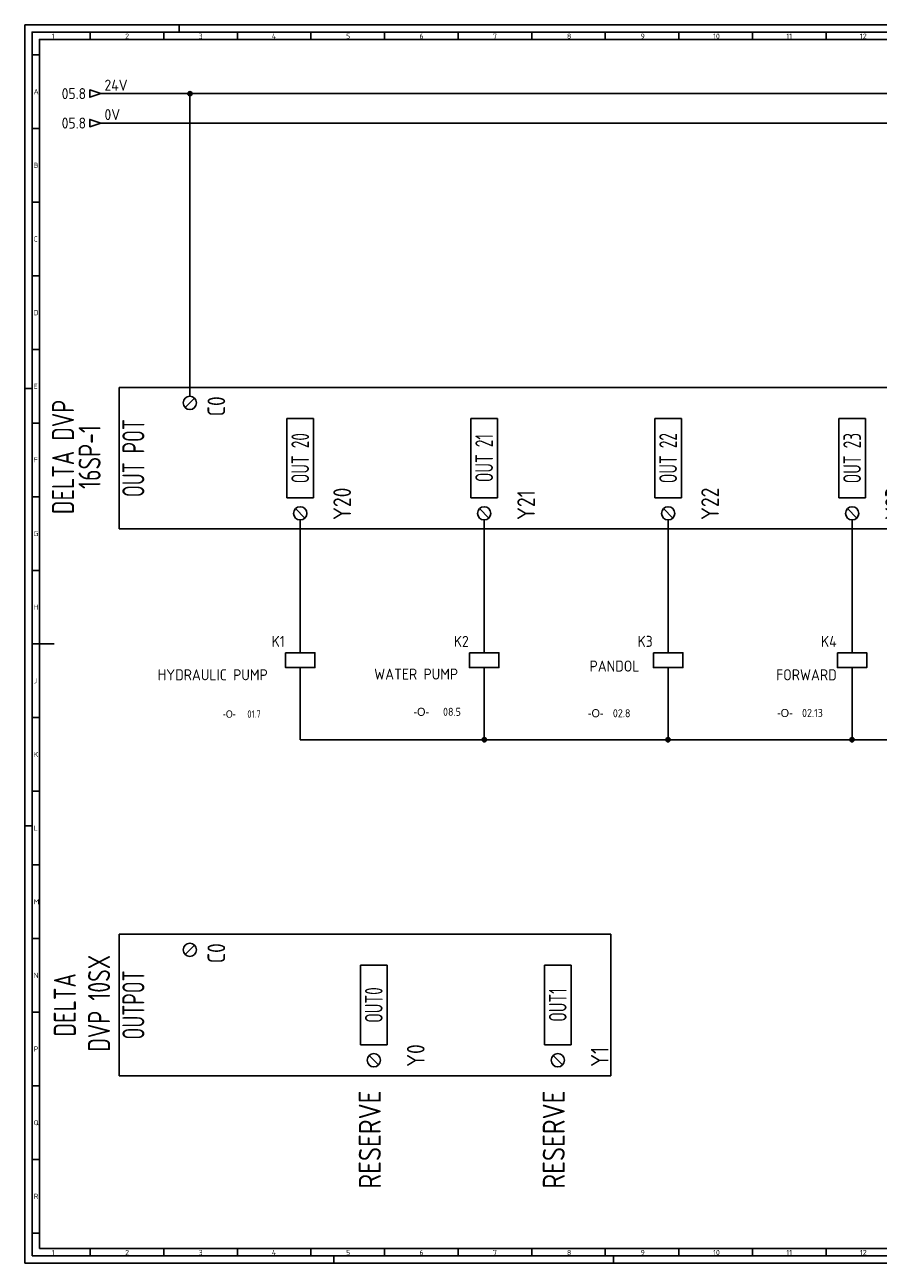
# Model space of a CAD drawing. Header units: millimetres. Extents: x 0 to 1189, y 5 to 846.
# Tile 1 of 3: x 0 to 580, y 5 to 846. Entities that reach past the tile are written whole.
import ezdxf
from ezdxf.enums import TextEntityAlignment as Align

# ---------------------------------------------------------------- set-up
doc = ezdxf.new("R2010")
doc.units = ezdxf.units.MM
doc.header["$LTSCALE"] = 12
for name, color, linetype in [('035', 5, 'Continuous'), ('07', 7, 'Continuous'), ('DESC', 1, 'Continuous'), ('MISC', 2, 'Continuous'), ('RED_2.5mm^2', 1, 'Continuous'), ('SYMS', 7, 'Continuous'), ('TAGS', 51, 'Continuous'), ('TERMS', 4, 'Continuous'), ('WIREREF_DEST', 61, 'Continuous'), ('XREF', 7, 'Continuous')]:
    doc.layers.add(name, color=color, linetype=linetype)
doc.styles.add('ISO Proportional', font='isocp.shx')
doc.styles.add('WD_IEC', font='ISOCP2.shx', dxfattribs={"width": 0.9, "height": 4})

# ---------------------------------------------------------------- blocks, each defined once
blk = doc.blocks.new('IEC_border_a0')
at = {"layer": '035', "color": 0}
for p, q in [((0, 841), (0, 0)), ((1189, 841), (0, 841)), ((44.5, 836), (44.5, 831)), ((94.5, 836), (94.5, 831)), ((105, 841), (105, 836)), ((144.5, 836), (144.5, 831)), ((194.5, 836), (194.5, 831)), ((244.5, 836), (244.5, 831)), ((294.5, 836), (294.5, 831)), ((344.5, 836), (344.5, 831)), ((394.5, 836), (394.5, 831)), ((444.5, 836), (444.5, 831)), ((494.5, 836), (494.5, 831)), ((544.5, 836), (544.5, 831)), ((9.98, 820.54), (5, 820.54)), ((9.98, 770.54), (5, 770.54)), ((9.98, 720.54), (5, 720.54)), ((9.98, 670.54), (5, 670.54)), ((9.98, 620.54), (5, 620.54)), ((0, 594), (5, 594)), ((10, 570.5), (5.02, 570.5)), ((10, 520.5), (5, 520.5)), ((10, 470.5), (5.02, 470.5)), ((10, 420.5), (5.02, 420.5)), ((10, 370.5), (5.02, 370.5)), ((10, 320.5), (5.02, 320.5)), ((0, 297), (5, 297)), ((10.02, 270.46), (5.03, 270.46)), ((10.02, 220.46), (5.03, 220.46)), ((10.02, 170.46), (5.03, 170.46)), ((10.02, 120.46), (5.03, 120.46)), ((10.02, 70.46), (5.03, 70.46)), ((10.03, 20.42), (5.05, 20.42)), ((44.5, 10), (44.5, 5)), ((94.5, 10), (94.5, 5)), ((144.5, 10), (144.5, 5)), ((194.5, 10), (194.5, 5)), ((244.5, 10), (244.5, 5)), ((294.5, 10), (294.5, 5)), ((344.5, 10), (344.5, 5)), ((394.5, 10), (394.5, 5)), ((444.5, 10), (444.5, 5)), ((494.5, 10), (494.5, 5)), ((544.5, 10), (544.5, 5)), ((0, 0), (1189, 0)), ((210, 0), (210, 5)), ((400, 0), (400, 5))]:
    blk.add_line(p, q, dxfattribs=at)
blk.add_lwpolyline([(10, 10), (1179, 10), (1179, 831), (10, 831)], close=True, dxfattribs=at)
at = {"layer": '07', "color": 0}
blk.add_line((10, 420.5), (20, 420.5), dxfattribs=at)
blk.add_lwpolyline([(5, 5), (1184, 5), (1184, 836), (5, 836)], close=True, dxfattribs=at)
at = {"layer": '035', "color": 0, "style": 'ISO Proportional'}
for s, p in [('1', (18.31, 831.5)), ('2', (68.23, 831.5)), ('3', (118.18, 831.5)), ('4', (167.88, 831.5)), ('5', (218.34, 831.5)), ('6', (268.19, 831.5)), ('7', (318.17, 831.5)), ('8', (368.42, 831.5)), ('9', (418.46, 831.5)), ('10', (467.72, 831.5)), ('11', (517.49, 831.5)), ('12', (567.49, 831.5)), ('A', (6, 793.79)), ('B', (6, 743.79)), ('C', (6, 693.79)), ('D', (6, 643.79)), ('E', (6.02, 593.75)), ('F', (6.02, 543.75)), ('G', (6.02, 493.75)), ('H', (6.02, 443.75)), ('J', (6.02, 393.75)), ('K', (6.02, 343.75)), ('L', (6.03, 293.72)), ('M', (6.03, 243.72)), ('N', (6.03, 193.72)), ('P', (6.03, 143.72)), ('Q', (6.03, 93.72)), ('R', (6.05, 43.68)), ('1', (18.31, 5.5)), ('2', (68.23, 5.5)), ('3', (118.18, 5.5)), ('4', (167.88, 5.5)), ('5', (218.34, 5.5)), ('6', (268.19, 5.5)), ('7', (318.17, 5.5)), ('8', (368.42, 5.5)), ('9', (418.46, 5.5)), ('10', (467.72, 5.5)), ('11', (517.49, 5.5)), ('12', (567.49, 5.5))]:
    blk.add_text(s, height=3.5, dxfattribs=at).set_placement(p)
blk = doc.blocks.new('PLCIO_2F11')
at = {"layer": 'SYMS'}
for p, q in [((-48, 48), (-48, -48)), ((1007.91, 48), (-48, 48)), ((1007.91, -48), (1007.91, 48)), ((-3.18, 34.32), (3.18, 40.68)), ((66, -27), (66, 27)), ((66, 27), (84, 27)), ((84, 27), (84, -27)), ((191, -27), (191, 27)), ((191, 27), (209, 27)), ((209, 27), (209, -27)), ((316, -27), (316, 27)), ((316, 27), (334, 27)), ((334, 27), (334, -27)), ((441, -27), (441, 27)), ((441, 27), (459, 27)), ((459, 27), (459, -27)), ((566, -27), (566, 27)), ((566, 27), (584, 27)), ((584, 27), (584, -27)), ((691, -27), (691, 27)), ((691, 27), (709, 27)), ((709, 27), (709, -27)), ((816, -27), (816, 27)), ((816, 27), (834, 27)), ((834, 27), (834, -27)), ((941, -27), (941, 27)), ((941, 27), (959, 27)), ((959, 27), (959, -27)), ((84, -27), (66, -27)), ((209, -27), (191, -27)), ((334, -27), (316, -27)), ((459, -27), (441, -27)), ((584, -27), (566, -27)), ((709, -27), (691, -27)), ((834, -27), (816, -27)), ((959, -27), (941, -27)), ((71.82, -34.32), (78.18, -40.68)), ((196.82, -34.32), (203.18, -40.68)), ((321.82, -34.32), (328.18, -40.68)), ((446.82, -34.32), (453.18, -40.68)), ((571.82, -34.32), (578.18, -40.68)), ((696.82, -34.32), (703.18, -40.68)), ((821.82, -34.32), (828.18, -40.68)), ((946.82, -34.32), (953.18, -40.68)), ((-48, -48), (1007.91, -48))]:
    blk.add_line(p, q, dxfattribs=at)
for centre in [(0, 37.5), (75, -37.5), (200, -37.5), (325, -37.5), (450, -37.5), (575, -37.5), (700, -37.5), (825, -37.5), (950, -37.5)]:
    blk.add_circle(centre, 4.5, dxfattribs=at)
at = {"layer": 'SYMS', "style": 'WD_IEC', "width": 0.9}
for tag, p in [('TERMDESC01', (6, 60)), ('TERM02', (97.5, -42)), ('TERM03', (222.5, -42)), ('TERM04', (347.5, -42)), ('TERM05', (472.5, -42)), ('TERM06', (597.5, -42)), ('TERM07', (722.5, -42)), ('TERM08', (847.5, -42)), ('TERM09', (972.5, -42))]:
    blk.add_attdef(tag, text='', height=12, rotation=90, dxfattribs=at).set_placement(p, align=Align.TOP_LEFT)
for tag, p in [('DESCB02', (84, 66)), ('DESCC02', (102, 66)), ('DESCD02', (120, 66)), ('DESCB03', (209, 66)), ('DESCC03', (227, 66)), ('DESCD03', (245, 66)), ('DESCA04', (316, 66)), ('DESCB04', (334, 66)), ('DESCC04', (352, 66)), ('DESCD04', (370, 66)), ('DESCB05', (459, 66)), ('DESCC05', (477, 66)), ('DESCD05', (495, 66)), ('DESCA06', (566, 66)), ('DESCB06', (584, 66)), ('DESCC06', (602, 66)), ('DESCD06', (620, 66)), ('DESCA07', (691, 66)), ('DESCB07', (709, 66)), ('DESCC07', (727, 66)), ('DESCD07', (745, 66)), ('DESCA08', (816, 66)), ('DESCB08', (834, 66)), ('DESCC08', (852, 66)), ('DESCD08', (870, 66)), ('DESCB09', (959, 66)), ('DESCC09', (977, 66)), ('DESCD09', (995, 66)), ('DESCA02', (66, 66)), ('DESCE02', (138, 66)), ('DESCA03', (191, 66)), ('DESCE03', (263, 66)), ('DESCE04', (388, 66)), ('DESCA05', (441, 66)), ('DESCE05', (513, 66)), ('DESCE06', (638, 66)), ('DESCE07', (763, 66)), ('DESCE08', (888, 66)), ('DESCA09', (941, 66)), ('DESCE09', (1013, 66))]:
    blk.add_attdef(tag, p, '', height=15, rotation=90, dxfattribs=at)
at = {"layer": 'SYMS', "style": 'WD_IEC', "width": 0.9, "flags": 1}
for tag, p in [('X2TERM01', (0, 42)), ('X8TERM02', (75, -42)), ('X8TERM03', (200, -42)), ('X8TERM04', (325, -42)), ('X8TERM05', (450, -42)), ('X8TERM06', (575, -42)), ('X8TERM07', (700, -42)), ('X8TERM08', (825, -42)), ('X8TERM09', (950, -42))]:
    blk.add_attdef(tag, text='', height=1.92, rotation=90, dxfattribs=at).set_placement(p, align=Align.RIGHT)
at = {"layer": 'SYMS', "style": 'WD_IEC', "width": 0.9}
for tag, p in [('TERM01', (12, 42)), ('TERMDESC02', (81, -60)), ('TERMDESC03', (206, -60)), ('TERMDESC04', (331, -60)), ('TERMDESC05', (456, -60)), ('TERMDESC06', (581, -60)), ('TERMDESC07', (706, -60)), ('TERMDESC08', (831, -60)), ('TERMDESC09', (956, -60))]:
    blk.add_attdef(tag, text='', height=12, rotation=90, dxfattribs=at).set_placement(p, align=Align.TOP_RIGHT)
at = {"layer": 'SYMS', "style": 'WD_IEC'}
for tag, width, p in [('INST', 0.8, (-159, 0)), ('LINE1', 0.9, (-87, 0)), ('LINE2', 0.9, (-69, 0)), ('DESC', 0.9, (-50.84, 0)), ('LOC', 0.8, (-141, 0)), ('MFG', 0.8, (-123, 0)), ('CAT', 0.8, (-105, 0)), ('TAG', 0.7, (-30.87, 0))]:
    blk.add_attdef(tag, text='', height=15, rotation=90, dxfattribs=dict(at, width=width)).set_placement(p, align=Align.CENTER)
at = {"layer": 'SYMS', "style": 'WD_IEC', "width": 0.7}
for tag, p in [('TAGA02', (75, 0)), ('TAGA03', (200, 0)), ('TAGA04', (325, 0)), ('TAGA05', (450, 0)), ('TAGA06', (575, 0)), ('TAGA07', (700, 0)), ('TAGA08', (825, 0)), ('TAGA09', (950, 0))]:
    blk.add_attdef(tag, text='', height=12, rotation=90, dxfattribs=at).set_placement(p, align=Align.MIDDLE_CENTER)
at = {"layer": 'SYMS', "linetype": 'Continuous', "style": 'WD_IEC', "width": 0.9, "flags": 9}
blk.add_attdef('ASSYCODE', text='', height=1.92, rotation=90, dxfattribs=at).set_placement((-102.85, -22.08), align=Align.CENTER)
blk = doc.blocks.new('VCR1')
for p, q in [((0, 2.5), (0, 7.5)), ((0, -2.5), (0, -7.5))]:
    blk.add_line(p, q)
blk.add_lwpolyline([(-5, 2.5), (-5, -2.5), (5, -2.5), (5, 2.5)], close=True)
at = {"style": 'WD_IEC'}
for tag, p in [('INST', (-5.25, 11.5)), ('LOC', (-5.25, 8)), ('TAG1', (-5.25, 4.5)), ('DESC1', (-5.25, -6.85)), ('DESC2', (-5.25, -10.35)), ('DESC3', (-5.25, -13.85))]:
    blk.add_attdef(tag, text='', height=2.5, dxfattribs=at).set_placement(p, align=Align.RIGHT)
blk.add_attdef('TERM01', text='', height=2, rotation=90, dxfattribs=at).set_placement((-1, 7.5), align=Align.RIGHT)
at = {"style": 'WD_IEC', "flags": 1}
for tag, p, height in [('X2TERM01', (0, 7.5), 0.32), ('X4LINK', (-5, 0), 0.32), ('X1LINK', (5, 0), 0.32), ('ASSYCODE', (1, -4), 1), ('X8TERM02', (0, -7.5), 0.32), ('CATDESC', (1, -7), 1), ('FAMILY', (1, -5.5), 1)]:
    blk.add_attdef(tag, p, '', height=height, dxfattribs=at)
at = {"style": 'WD_IEC', "flags": 9}
for tag, p in [('MFG', (-6, 1)), ('CAT', (-6, -1.5))]:
    blk.add_attdef(tag, text='', height=1.5, dxfattribs=at).set_placement(p, align=Align.RIGHT)
at = {"style": 'WD_IEC'}
blk.add_attdef('TERM02', (-1, -7.5), '', height=2, rotation=90, dxfattribs=at)
at = {"lineweight": 9, "style": 'WD_IEC'}
for tag, p in [('NO', (-5.5, -16.5)), ('NC', (-5.5, -20))]:
    blk.add_attdef(tag, text='', height=2.5, dxfattribs=at).set_placement(p, align=Align.TOP_RIGHT)
for tag, p in [('XREFNO', (-4, -16.5)), ('XREFNC', (-4, -20))]:
    blk.add_attdef(tag, text='', height=2.5, dxfattribs=at).set_placement(p, align=Align.TOP_LEFT)
blk = doc.blocks.new('WDDOT')
for radius in [0.72, 0.449, 0.223]:
    blk.add_circle((0, 0), radius)
blk = doc.blocks.new('HA1D3')
blk.add_lwpolyline([(0, 0), (-3.75, -1.25), (-3.75, 1.25)], close=True)
at = {"style": 'WD_IEC'}
blk.add_attdef('XREF', text='', height=2.5, dxfattribs=at).set_placement((-5, 0), align=Align.MIDDLE_RIGHT)
at = {"style": 'WD_IEC', "flags": 1}
blk.add_attdef('SIGCODE', text='', height=1, dxfattribs=at).set_placement((-2.5, 1.8), align=Align.RIGHT)
at = {"style": 'WD_IEC'}
for tag, p, height, flags in [('X1TERM01', (0, 0), 0.32, 1), ('WIRENO', (1.25, 1), 2.5, 8)]:
    blk.add_attdef(tag, p, '', height=height, dxfattribs=dict(at, flags=flags))
blk.add_attdef('DESC1', text='', height=2.5, dxfattribs=at).set_placement((1.25, -1), align=Align.TOP_LEFT)
blk = doc.blocks.new('PLCIO_22FA')
blk.add_line((286, 48), (286, -48))
at = {"layer": 'SYMS'}
for p, q in [((-48, 48), (-48, -48)), ((286, 48), (-48, 48)), ((-3.18, 34.32), (3.18, 40.68)), ((116, -27), (116, 27)), ((116, 27), (134, 27)), ((134, 27), (134, -27)), ((241, -27), (241, 27)), ((241, 27), (259, 27)), ((259, 27), (259, -27)), ((134, -27), (116, -27)), ((259, -27), (241, -27)), ((121.82, -34.32), (128.18, -40.68)), ((246.82, -34.32), (253.18, -40.68)), ((-48, -48), (286, -48))]:
    blk.add_line(p, q, dxfattribs=at)
for centre in [(0, 37.5), (125, -37.5), (250, -37.5)]:
    blk.add_circle(centre, 4.5, dxfattribs=at)
at = {"layer": 'SYMS', "style": 'WD_IEC', "width": 0.9}
for tag, p in [('TERMDESC01', (6, 60)), ('TERM02', (147.5, -42)), ('TERM03', (272.5, -42))]:
    blk.add_attdef(tag, text='', height=12, rotation=90, dxfattribs=at).set_placement(p, align=Align.TOP_LEFT)
for tag, p in [('DESCB02', (134, 66)), ('DESCC02', (152, 66)), ('DESCD02', (170, 66)), ('DESCB03', (259, 66)), ('DESCC03', (277, 66)), ('DESCD03', (295, 66)), ('DESCA02', (116, 66)), ('DESCE02', (188, 66)), ('DESCA03', (241, 66)), ('DESCE03', (313, 66))]:
    blk.add_attdef(tag, p, '', height=15, rotation=90, dxfattribs=at)
at = {"layer": 'SYMS', "style": 'WD_IEC', "width": 0.9, "flags": 1}
for tag, p in [('X2TERM01', (0, 42)), ('X8TERM02', (125, -42)), ('X8TERM03', (250, -42))]:
    blk.add_attdef(tag, text='', height=1.92, rotation=90, dxfattribs=at).set_placement(p, align=Align.RIGHT)
at = {"layer": 'SYMS', "style": 'WD_IEC', "width": 0.9}
for tag, p in [('TERM01', (12, 42)), ('TERMDESC02', (131, -60)), ('TERMDESC03', (256, -60))]:
    blk.add_attdef(tag, text='', height=12, rotation=90, dxfattribs=at).set_placement(p, align=Align.TOP_RIGHT)
at = {"layer": 'SYMS', "style": 'WD_IEC'}
for tag, width, p in [('INST', 0.8, (-159, 0)), ('LINE1', 0.9, (-87, 0)), ('LINE2', 0.9, (-69, 0)), ('DESC', 0.9, (-50.84, 0)), ('LOC', 0.8, (-141, 0)), ('MFG', 0.8, (-123, 0)), ('CAT', 0.8, (-105, 0)), ('TAG', 0.7, (-30.87, 0))]:
    blk.add_attdef(tag, text='', height=15, rotation=90, dxfattribs=dict(at, width=width)).set_placement(p, align=Align.CENTER)
at = {"layer": 'SYMS', "style": 'WD_IEC', "width": 0.7}
for tag, p in [('TAGA02', (125, 0)), ('TAGA03', (250, 0))]:
    blk.add_attdef(tag, text='', height=12, rotation=90, dxfattribs=at).set_placement(p, align=Align.MIDDLE_CENTER)
at = {"layer": 'SYMS', "linetype": 'Continuous', "style": 'WD_IEC', "width": 0.9, "flags": 9}
blk.add_attdef('ASSYCODE', text='', height=1.92, rotation=90, dxfattribs=at).set_placement((-102.85, -22.08), align=Align.CENTER)

msp = doc.modelspace()

# ---------------------------------------------------------------- linework, layer by layer
at = {"layer": 'RED_2.5mm^2', "color": 0}
for p, q in [((51.67, 799.18), (1148.38, 799.18)), ((112.19, 593.66), (112.19, 799.18)), ((51.67, 779.18), (1133.37, 779.18)), ((187.19, 509.66), (187.19, 429.47)), ((312.19, 509.66), (312.19, 429.47)), ((437.19, 509.66), (437.19, 429.47)), ((562.19, 509.66), (562.19, 429.47)), ((187.19, 399.47), (187.19, 360.42)), ((312.19, 399.47), (312.19, 360.42)), ((437.19, 399.47), (437.19, 360.42)), ((562.19, 399.47), (562.19, 360.42)), ((187.19, 360.42), (1062.19, 360.42))]:
    msp.add_line(p, q, dxfattribs=at)

# ---------------------------------------------------------------- block references
msp.add_blockref('IEC_border_a0', (0, 4.94))
at = {"layer": 'SYMS'}
ref = msp.add_blockref('HA1D3', (51.67, 799.18), dxfattribs=dict(at, xscale=2, yscale=2, zscale=2))
ref.add_attrib('XREF', '05.8', dxfattribs={"layer": 'XREF', "height": 7.5, "style": 'WD_IEC'}).set_placement((41.67, 799.18), align=Align.MIDDLE_RIGHT)
ref.add_attrib('WIRENO', '24V', (54.17, 801.18), dxfattribs={"layer": 'WIREREF_DEST', "height": 7.5, "style": 'WD_IEC', "flags": 8})
at = {"layer": 'SYMS', "xscale": 2, "yscale": 2, "zscale": 2}
msp.add_blockref('WDDOT', (112.19, 799.18), dxfattribs=at)
at = {"layer": 'SYMS'}
ref = msp.add_blockref('HA1D3', (51.67, 779.18), dxfattribs=dict(at, xscale=2, yscale=2, zscale=2))
ref.add_attrib('XREF', '05.8', dxfattribs={"layer": 'XREF', "height": 7.5, "style": 'WD_IEC'}).set_placement((41.67, 779.18), align=Align.MIDDLE_RIGHT)
ref.add_attrib('WIRENO', '0V', (54.17, 781.18), dxfattribs={"layer": 'WIREREF_DEST', "height": 7.5, "style": 'WD_IEC', "flags": 8})
at = {"layer": 'SYMS', "color": 0}
ref = msp.add_blockref('PLCIO_2F11', (112.19, 551.66), dxfattribs=at)
ref.add_attrib('TERM01', 'C0', dxfattribs={"layer": 'TERMS', "height": 12, "rotation": 90, "style": 'WD_IEC', "width": 0.9}).set_placement((124.19, 593.66), align=Align.TOP_RIGHT)
ref.add_attrib('TAG', 'OUT POT', dxfattribs={"layer": 'TAGS', "height": 15, "rotation": 90, "style": 'WD_IEC', "width": 0.7}).set_placement((81.32, 551.66), align=Align.CENTER)
ref.add_attrib('CAT', '16SP-1', dxfattribs={"layer": 'MISC', "height": 15, "rotation": 90, "style": 'WD_IEC', "width": 0.8}).set_placement((51.54, 552.43), align=Align.CENTER)
ref.add_attrib('MFG', 'DELTA DVP', dxfattribs={"layer": 'MISC', "height": 15, "rotation": 90, "style": 'WD_IEC', "width": 0.8}).set_placement((33.54, 552.43), align=Align.CENTER)
ref.add_attrib('TERM02', 'Y20', dxfattribs={"layer": 'TERMS', "height": 12, "rotation": 90, "style": 'WD_IEC', "width": 0.9}).set_placement((209.69, 509.66), align=Align.TOP_LEFT)
ref.add_attrib('TAGA02', 'OUT 20', dxfattribs={"layer": 'TAGS', "height": 12, "rotation": 90, "style": 'WD_IEC', "width": 0.7}).set_placement((187.19, 551.66), align=Align.MIDDLE_CENTER)
ref.add_attrib('TERM03', 'Y21', dxfattribs={"layer": 'TERMS', "height": 12, "rotation": 90, "style": 'WD_IEC', "width": 0.9}).set_placement((334.69, 509.66), align=Align.TOP_LEFT)
ref.add_attrib('TAGA03', 'OUT 21', dxfattribs={"layer": 'TAGS', "height": 12, "rotation": 90, "style": 'WD_IEC', "width": 0.7}).set_placement((312.19, 551.66), align=Align.MIDDLE_CENTER)
ref.add_attrib('TERM04', 'Y22', dxfattribs={"layer": 'TERMS', "height": 12, "rotation": 90, "style": 'WD_IEC', "width": 0.9}).set_placement((459.69, 509.66), align=Align.TOP_LEFT)
ref.add_attrib('TAGA04', 'OUT 22', dxfattribs={"layer": 'TAGS', "height": 12, "rotation": 90, "style": 'WD_IEC', "width": 0.7}).set_placement((437.19, 551.66), align=Align.MIDDLE_CENTER)
ref.add_attrib('TERM05', 'Y23', dxfattribs={"layer": 'TERMS', "height": 12, "rotation": 90, "style": 'WD_IEC', "width": 0.9}).set_placement((584.69, 509.66), align=Align.TOP_LEFT)
ref.add_attrib('TAGA05', 'OUT 23', dxfattribs={"layer": 'TAGS', "height": 12, "rotation": 90, "style": 'WD_IEC', "width": 0.7}).set_placement((562.19, 551.66), align=Align.MIDDLE_CENTER)
ref.add_attrib('TERM06', 'Y24', dxfattribs={"layer": 'TERMS', "height": 12, "rotation": 90, "style": 'WD_IEC', "width": 0.9}).set_placement((709.69, 509.66), align=Align.TOP_LEFT)
ref.add_attrib('TAGA06', 'OUT 24', dxfattribs={"layer": 'TAGS', "height": 12, "rotation": 90, "style": 'WD_IEC', "width": 0.7}).set_placement((687.19, 551.66), align=Align.MIDDLE_CENTER)
ref.add_attrib('TERM07', 'Y25', dxfattribs={"layer": 'TERMS', "height": 12, "rotation": 90, "style": 'WD_IEC', "width": 0.9}).set_placement((834.69, 509.66), align=Align.TOP_LEFT)
ref.add_attrib('TAGA07', 'OUT 25', dxfattribs={"layer": 'TAGS', "height": 12, "rotation": 90, "style": 'WD_IEC', "width": 0.7}).set_placement((812.19, 551.66), align=Align.MIDDLE_CENTER)
ref.add_attrib('TERM08', 'Y26', dxfattribs={"layer": 'TERMS', "height": 12, "rotation": 90, "style": 'WD_IEC', "width": 0.9}).set_placement((959.69, 509.66), align=Align.TOP_LEFT)
ref.add_attrib('TAGA08', 'OUT 26', dxfattribs={"layer": 'TAGS', "height": 12, "rotation": 90, "style": 'WD_IEC', "width": 0.7}).set_placement((937.19, 551.66), align=Align.MIDDLE_CENTER)
ref.add_attrib('TERM09', 'Y27', dxfattribs={"layer": 'TERMS', "height": 12, "rotation": 90, "style": 'WD_IEC', "width": 0.9}).set_placement((1084.69, 509.66), align=Align.TOP_LEFT)
ref.add_attrib('TAGA09', 'OUT 27', dxfattribs={"layer": 'TAGS', "height": 12, "rotation": 90, "style": 'WD_IEC', "width": 0.7}).set_placement((1062.19, 551.66), align=Align.MIDDLE_CENTER)
ref = msp.add_blockref('VCR1', (187.19, 414.47), dxfattribs=dict(at, xscale=2, yscale=2, zscale=2))
ref.add_attrib('DESC1', 'HYDRAULIC PUMP', dxfattribs={"layer": 'DESC', "height": 7.5, "style": 'WD_IEC'}).set_placement((165.11, 400.77), align=Align.RIGHT)
ref.add_attrib('TAG1', 'K1', dxfattribs={"layer": 'TAGS', "height": 7.5, "style": 'WD_IEC'}).set_placement((176.69, 423.47), align=Align.RIGHT)
ref = msp.add_blockref('VCR1', (312.19, 414.47), dxfattribs=dict(at, xscale=2, yscale=2, zscale=2))
ref.add_attrib('DESC1', 'WATER PUMP', dxfattribs={"layer": 'DESC', "height": 7.5, "style": 'WD_IEC'}).set_placement((294.45, 401.26), align=Align.RIGHT)
ref.add_attrib('TAG1', 'K2', dxfattribs={"layer": 'TAGS', "height": 7.5, "style": 'WD_IEC'}).set_placement((301.69, 423.47), align=Align.RIGHT)
ref = msp.add_blockref('VCR1', (437.19, 414.47), dxfattribs=dict(at, xscale=2, yscale=2, zscale=2))
ref.add_attrib('DESC1', 'PANDOL', dxfattribs={"layer": 'DESC', "height": 7.5, "style": 'WD_IEC'}).set_placement((417.68, 406.69), align=Align.RIGHT)
ref.add_attrib('TAG1', 'K3', dxfattribs={"layer": 'TAGS', "height": 7.5, "style": 'WD_IEC'}).set_placement((426.69, 423.47), align=Align.RIGHT)
ref = msp.add_blockref('VCR1', (562.19, 414.47), dxfattribs=dict(at, xscale=2, yscale=2, zscale=2))
ref.add_attrib('DESC1', 'FORWARD', dxfattribs={"layer": 'DESC', "height": 7.5, "style": 'WD_IEC'}).set_placement((551.69, 400.77), align=Align.RIGHT)
ref.add_attrib('TAG1', 'K4', dxfattribs={"layer": 'TAGS', "height": 7.5, "style": 'WD_IEC'}).set_placement((551.69, 423.47), align=Align.RIGHT)
at = {"layer": 'SYMS', "color": 0, "xscale": 2, "yscale": 2, "zscale": 2}
for p in [(312.19, 360.42), (437.19, 360.42), (562.19, 360.42)]:
    msp.add_blockref('WDDOT', p, dxfattribs=at)
at = {"layer": 'SYMS'}
ref = msp.add_blockref('PLCIO_22FA', (112.19, 180.29), dxfattribs=at)
ref.add_attrib('TERM01', 'C0', dxfattribs={"layer": 'TERMS', "height": 12, "rotation": 90, "style": 'WD_IEC', "width": 0.9}).set_placement((124.19, 222.29), align=Align.TOP_RIGHT)
ref.add_attrib('TAG', 'OUTPOT', dxfattribs={"layer": 'TAGS', "height": 15, "rotation": 90, "style": 'WD_IEC', "width": 0.7}).set_placement((81.32, 180.29), align=Align.CENTER)
ref.add_attrib('CAT', 'DVP 10SX', dxfattribs={"layer": 'MISC', "height": 15, "rotation": 90, "style": 'WD_IEC', "width": 0.8}).set_placement((58, 181.41), align=Align.CENTER)
ref.add_attrib('MFG', 'DELTA', dxfattribs={"layer": 'MISC', "height": 15, "rotation": 90, "style": 'WD_IEC', "width": 0.8}).set_placement((34.73, 180.35), align=Align.CENTER)
ref.add_attrib('TERM02', 'Y0', dxfattribs={"layer": 'TERMS', "height": 12, "rotation": 90, "style": 'WD_IEC', "width": 0.9}).set_placement((259.69, 138.29), align=Align.TOP_LEFT)
ref.add_attrib('TAGA02', 'OUT0', dxfattribs={"layer": 'TAGS', "height": 12, "rotation": 90, "style": 'WD_IEC', "width": 0.7}).set_placement((237.19, 180.29), align=Align.MIDDLE_CENTER)
ref.add_attrib('DESCA02', 'RESERVE', (241.97, 55.58), dxfattribs={"layer": 'DESC', "height": 15, "rotation": 90, "style": 'WD_IEC', "width": 0.9})
ref.add_attrib('TERM03', 'Y1', dxfattribs={"layer": 'TERMS', "height": 12, "rotation": 90, "style": 'WD_IEC', "width": 0.9}).set_placement((384.69, 138.29), align=Align.TOP_LEFT)
ref.add_attrib('TAGA03', 'OUT1', dxfattribs={"layer": 'TAGS', "height": 12, "rotation": 90, "style": 'WD_IEC', "width": 0.7}).set_placement((362.19, 180.29), align=Align.MIDDLE_CENTER)
ref.add_attrib('DESCA03', 'RESERVE', (366.97, 55.58), dxfattribs={"layer": 'DESC', "height": 15, "rotation": 90, "style": 'WD_IEC', "width": 0.9})

# ---------------------------------------------------------------- texts
at = {"layer": 'XREF', "attachment_point": 1, "style": 'WD_IEC'}
for s, insert, char_height in [('{\\Fmonotxt.shx|c0;\\H0.67x;  }{\\Facaderef.shx|c0;-O-} {\\Fmonotxt.shx|c0;\\H0.67x; } 01.7', (129.43, 380.36), 5), ('{\\Fmonotxt|c0;\\H0.67x;\\W1;  \\Facaderef|c0;\\H1.49254x;-O-\\Fisocp2|c0; \\Fmonotxt|c0;\\H0.67x; \\Fisocp2|c0;\\H1.49254x; 08.5}', (257.73, 382.14), 5.5), ('{\\Fmonotxt|c0;\\H0.67x;\\W1;  \\Facaderef|c0;\\H1.49254x;-O-\\Fisocp2|c0;\\H1x; \\Fmonotxt|c0;\\H0.67x; \\Fisocp2|c0;\\H1.49254x;02.8}', (376.29, 381.17), 5.5), ('{\\Fmonotxt|c0;\\H0.67x;\\W1;  \\Facaderef|c0;\\H1.49254x;-O-\\Fisocp2|c0; \\Fmonotxt|c0;\\H0.67x; \\Fisocp2|c0;\\H1.49254x;02.13}', (504.83, 381.33), 5.5)]:
    msp.add_mtext(s, dxfattribs=dict(at, insert=insert, char_height=char_height))

doc.saveas('drawing.dxf')
